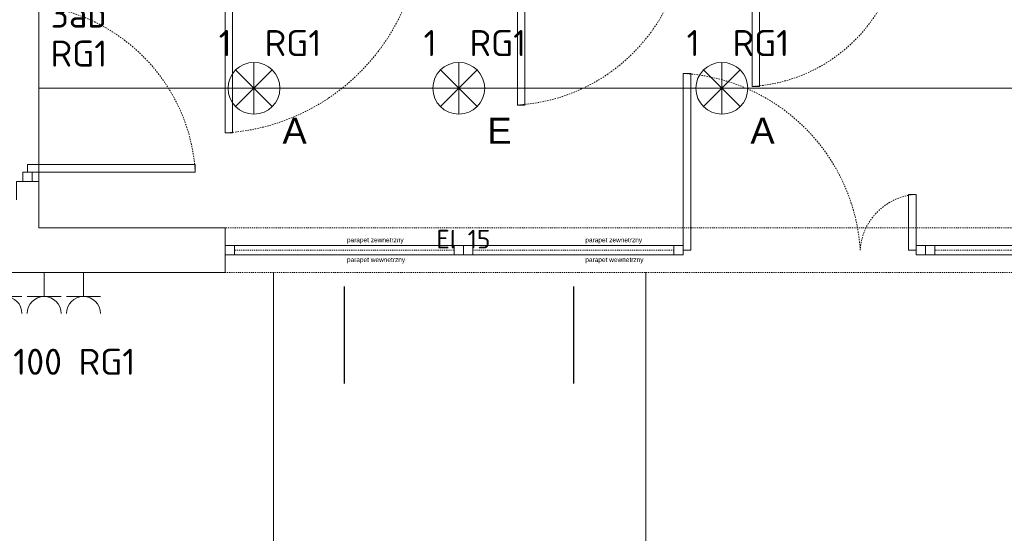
# Model space of a CAD drawing. Header units: millimetres. Extents: x -6697 to 21546, y -3389 to 18959.
# Tile 96 of 153: x 2732 to 3261, y 6220 to 6495. Entities that reach past the tile are written whole.
import ezdxf
from ezdxf.enums import TextEntityAlignment as Align

# ---------------------------------------------------------------- set-up
doc = ezdxf.new("R2010")
doc.units = ezdxf.units.MM
doc.linetypes.add('0.5_0.5', pattern=[1, 0.5, -0.5])
doc.linetypes.add('JIS_02_0.7', pattern=[1.35, 0.75, -0.6])
doc.layers.add('def', color=7, linetype='Continuous', plot=False)
doc.layers.add('pomocnicze', color=6, linetype='Continuous', plot=False)
doc.layers.add('gniazda', color=7, linetype='Continuous', lineweight=13, true_color=0x2775b9)
doc.layers.add('ppoz', color=7, linetype='Continuous', lineweight=35, true_color=0xdb0000)
for name, color, linetype, lineweight in [('oswietlenie opisy', 7, 'Continuous', 20), ('oswietlenie oprawy', 150, 'Continuous', 20), ('sciany_wew', 7, 'Continuous', 18), ('stolarka_mysz_drzwi', 7, 'Continuous', 5), ('stolarka_mysz_okna', 7, 'Continuous', 5)]:
    doc.layers.add(name, color=color, linetype=linetype, lineweight=lineweight)
doc.layers.add('pomocnicza', color=6, linetype='Continuous', lineweight=20, plot=False)
doc.styles.add('ISO', font='isocpeur.ttf')
doc.styles.get("Standard").update_dxf_attribs({"font": 'arial.ttf'})

# ---------------------------------------------------------------- blocks, each defined once
blk = doc.blocks.new('GNIAZDO 220')
at = {"layer": 'gniazda', "color": 152, "true_color": 0x2776bb}
for p, q in [((0, 0), (0, -12.83)), ((-9.1, -12.83), (9.1, -12.83))]:
    blk.add_line(p, q, dxfattribs=at)
blk.add_arc((0, -21.93), 9.1, 0, 180, dxfattribs=at)
blk = doc.blocks.new('*U199')
at = {"layer": 'gniazda'}
for p in [(-42.12, 0), (-21.06, 0), (0, 0)]:
    blk.add_blockref('GNIAZDO 220', p, dxfattribs=at)
at = {"color": 7, "style": 'ISO', "flags": 12}
blk.add_attdef('NR_OBWODU_GNIAZD', text='', height=14, dxfattribs=at).set_placement((-4.9, -47.89), align=Align.MIDDLE_CENTER)
blk = doc.blocks.new('*U157')
at = {"layer": 'stolarka_mysz_drzwi'}
for points in [[(9, 0), (9, 95), (5, 95), (5, 0)], [(0, -2.5), (5, -2.5), (5, 2.5), (0, 2.5)]]:
    blk.add_lwpolyline(points, close=True, dxfattribs=at)
at = {"layer": 'stolarka_mysz_drzwi', "linetype": 'JIS_02_0.7'}
blk.add_arc((-1.08, -6.08), 101.26, 3.4421, 86.5579, dxfattribs=at)
at = {"style": 'ISO', "flags": 9}
for tag, p in [('MATERIAL', (267.97, -34.59)), ('KOLOR_DRZWI', (268.38, -55.85)), ('WYPELNIENIE_DRZWI', (268.01, -77.63))]:
    blk.add_attdef(tag, p, '', height=14, dxfattribs=at)
blk = doc.blocks.new('*U314')
at = {"layer": 'stolarka_mysz_drzwi'}
for points in [[(-9, 0), (-9, 30), (-5, 30), (-5, 0)], [(0, -2.5), (-5, -2.5), (-5, 2.5), (0, 2.5)]]:
    blk.add_lwpolyline(points, close=True, dxfattribs=at)
at = {"layer": 'stolarka_mysz_drzwi', "linetype": 'JIS_02_0.7'}
blk.add_arc((-3.08, -1.92), 31.98, 93.4421, 176.5579, dxfattribs=at)
at = {"style": 'ISO', "flags": 9}
for tag, p in [('MATERIAL', (167.97, -34.59)), ('KOLOR_DRZWI', (168.38, -55.85)), ('WYPELNIENIE_DRZWI', (168.01, -77.63))]:
    blk.add_attdef(tag, p, '', height=14, dxfattribs=at)
blk = doc.blocks.new('*U150')
at = {"layer": 'stolarka_mysz_drzwi'}
for points in [[(-9, 0), (-9, 90), (-5, 90), (-5, 0)], [(-95, -2.5), (-100, -2.5), (-100, 2.5), (-95, 2.5)], [(0, -2.5), (-5, -2.5), (-5, 2.5), (0, 2.5)]]:
    blk.add_lwpolyline(points, close=True, dxfattribs=at)
at = {"layer": 'stolarka_mysz_drzwi', "linetype": 'JIS_02_0.7'}
blk.add_arc((0.76, -5.76), 95.93, 93.4421, 176.5579, dxfattribs=at)
at = {"style": 'ISO', "flags": 9}
for tag, p in [('MATERIAL', (167.97, -34.59)), ('KOLOR_DRZWI', (168.38, -55.85)), ('WYPELNIENIE_DRZWI', (168.01, -77.63))]:
    blk.add_attdef(tag, p, '', height=14, dxfattribs=at)
blk = doc.blocks.new('*U151')
at = {"layer": 'stolarka_mysz_drzwi'}
for points in [[(-9, 0), (-9, 105), (-5, 105), (-5, 0)], [(-110, -2.5), (-115, -2.5), (-115, 2.5), (-110, 2.5)], [(0, -2.5), (-5, -2.5), (-5, 2.5), (0, 2.5)]]:
    blk.add_lwpolyline(points, close=True, dxfattribs=at)
at = {"layer": 'stolarka_mysz_drzwi', "linetype": 'JIS_02_0.7'}
blk.add_arc((1.72, -6.72), 111.92, 93.4421, 176.5579, dxfattribs=at)
at = {"style": 'ISO', "flags": 9}
for tag, p in [('MATERIAL', (167.97, -34.59)), ('KOLOR_DRZWI', (168.38, -55.85)), ('WYPELNIENIE_DRZWI', (168.01, -77.63))]:
    blk.add_attdef(tag, p, '', height=14, dxfattribs=at)
blk = doc.blocks.new('*U152')
at = {"layer": 'stolarka_mysz_drzwi'}
for points in [[(-9, 0), (-9, 90), (-5, 90), (-5, 0)], [(-95, -2.5), (-100, -2.5), (-100, 2.5), (-95, 2.5)], [(0, -2.5), (-5, -2.5), (-5, 2.5), (0, 2.5)]]:
    blk.add_lwpolyline(points, close=True, dxfattribs=at)
at = {"layer": 'stolarka_mysz_drzwi', "linetype": 'JIS_02_0.7'}
blk.add_arc((0.76, -5.76), 95.93, 93.4421, 176.5579, dxfattribs=at)
at = {"style": 'ISO', "flags": 9}
for tag, p in [('MATERIAL', (167.97, -34.59)), ('KOLOR_DRZWI', (168.38, -55.85)), ('WYPELNIENIE_DRZWI', (168.01, -77.63))]:
    blk.add_attdef(tag, p, '', height=14, dxfattribs=at)
blk = doc.blocks.new('*U317')
at = {"layer": 'pomocnicze'}
blk.add_lwpolyline([(59, -19.5), (59, -71.5)], dxfattribs=at)
at = {"layer": 'stolarka_mysz_okna'}
for points in [[(0, -2.5), (5, -2.5), (5, 2.5), (0, 2.5)], [(113, -2.5), (118, -2.5), (118, 2.5), (113, 2.5)]]:
    blk.add_lwpolyline(points, close=True, dxfattribs=at)
at = {"layer": 'stolarka_mysz_okna', "linetype": 'JIS_02_0.7'}
for points in [[(0, 2.5), (118, 2.5)], [(0, -2.5), (118, -2.5)]]:
    blk.add_lwpolyline(points, dxfattribs=at)
at = {"layer": 'stolarka_mysz_okna'}
for points in [[(5, 2.5), (113, 2.5)], [(5, -2.5), (113, -2.5)]]:
    blk.add_lwpolyline(points, dxfattribs=at)
at = {"layer": 'stolarka_mysz_okna', "linetype": '0.5_0.5'}
blk.add_lwpolyline([(113, 0), (5, 0)], dxfattribs=at)
at = {"style": 'ISO', "flags": 9}
for tag, p in [('KLASA_ODPORNOSCI', (162.72, -22.48)), ('MATERIAL', (162.72, -49.59)), ('KOLOR_OKNA', (163.12, -72.43))]:
    blk.add_attdef(tag, p, '', height=14, dxfattribs=at)
at = {"layer": 'def', "color": 9, "true_color": 0xc7c8ca, "char_height": 2.5, "attachment_point": 1}
for s, insert in [('parapet zewnetrzny', (65.43, 6.79)), ('parapet wewnetrzny', (65.43, -3.83))]:
    blk.add_mtext_dynamic_manual_height_columns(s, width=37.1302, gutter_width=12.5, heights=[0], dxfattribs=dict(at, insert=insert))
blk = doc.blocks.new('*U160')
at = {"layer": 'pomocnicze'}
blk.add_lwpolyline([(64, -19.5), (64, -71.5)], dxfattribs=at)
at = {"layer": 'stolarka_mysz_okna'}
for points in [[(0, -2.5), (5, -2.5), (5, 2.5), (0, 2.5)], [(123, -2.5), (128, -2.5), (128, 2.5), (123, 2.5)]]:
    blk.add_lwpolyline(points, close=True, dxfattribs=at)
at = {"layer": 'stolarka_mysz_okna', "linetype": 'JIS_02_0.7'}
for points in [[(0, 2.5), (128, 2.5)], [(0, -2.5), (128, -2.5)]]:
    blk.add_lwpolyline(points, dxfattribs=at)
at = {"layer": 'stolarka_mysz_okna'}
for points in [[(5, 2.5), (123, 2.5)], [(5, -2.5), (123, -2.5)]]:
    blk.add_lwpolyline(points, dxfattribs=at)
at = {"layer": 'stolarka_mysz_okna', "linetype": '0.5_0.5'}
blk.add_lwpolyline([(123, 0), (5, 0)], dxfattribs=at)
at = {"style": 'ISO', "flags": 9}
for tag, p in [('KLASA_ODPORNOSCI', (162.72, -22.48)), ('MATERIAL', (162.72, -49.59)), ('KOLOR_OKNA', (163.12, -72.43))]:
    blk.add_attdef(tag, p, '', height=14, dxfattribs=at)
at = {"layer": 'def', "color": 9, "true_color": 0xc7c8ca, "char_height": 2.5, "attachment_point": 1}
for s, insert in [('parapet zewnetrzny', (65.43, 6.79)), ('parapet wewnetrzny', (65.43, -3.83))]:
    blk.add_mtext_dynamic_manual_height_columns(s, width=37.1302, gutter_width=12.5, heights=[0], dxfattribs=dict(at, insert=insert))
blk = doc.blocks.new('*U155')
at = {"layer": 'stolarka_mysz_drzwi'}
for points in [[(-9, 0), (-9, 80), (-5, 80), (-5, 0)], [(-85, -2.5), (-90, -2.5), (-90, 2.5), (-85, 2.5)], [(0, -2.5), (-5, -2.5), (-5, 2.5), (0, 2.5)]]:
    blk.add_lwpolyline(points, close=True, dxfattribs=at)
at = {"layer": 'stolarka_mysz_drzwi', "linetype": 'JIS_02_0.7'}
blk.add_arc((0.12, -5.12), 85.27, 93.4421, 176.5579, dxfattribs=at)
at = {"style": 'ISO', "flags": 9}
for tag, p in [('MATERIAL', (167.97, -34.59)), ('KOLOR_DRZWI', (168.38, -55.85)), ('WYPELNIENIE_DRZWI', (168.01, -77.63))]:
    blk.add_attdef(tag, p, '', height=14, dxfattribs=at)
blk = doc.blocks.new('parter')
at = {"layer": 'sciany_wew'}
for points in [[(318, 833), (318, 843), (306, 843), (306, 833)], [(318, 818), (318, 843)], [(318, 818), (418, 818)], [(318, 818), (418, 818), (418, 794)], [(225, 794), (418, 794)]]:
    blk.add_lwpolyline(points, dxfattribs=at)
at = {"layer": 'sciany_wew', "linetype": '0.5_0.5'}
for points in [[(912, 818), (418, 818)], [(418, 794), (912, 794)]]:
    blk.add_lwpolyline(points, dxfattribs=at)
at = {"layer": 'sciany_wew'}
for name, p, rotation in [('*U151', (413, 974), 180), ('*U152', (570, 974), 180), ('*U155', (696, 974), 180), ('*U150', (312, 843), 270)]:
    blk.add_blockref(name, p, dxfattribs=dict(at, rotation=rotation))
for name, p in [('*U157', (659, 806)), ('*U314', (794, 806)), ('*U160', (418, 806)), ('*U317', (546, 806)), ('*U317', (794, 806))]:
    blk.add_blockref(name, p, dxfattribs=at)
at = {"layer": 'ppoz', "insert": (546, 811.96), "char_height": 10, "width": 74.1851, "attachment_point": 5, "style": 'ISO'}
blk.add_mtext('EI 15', dxfattribs=at)
blk = doc.blocks.new('zarowa')
at = {"layer": 'oswietlenie oprawy', "color": 152, "true_color": 0x2776bb}
for p, q in [((-6.78, -6.78), (6.78, 6.78)), ((6.78, -6.78), (-6.78, 6.78))]:
    blk.add_line(p, q, dxfattribs=at)
blk.add_circle((0, 0), 9.58, dxfattribs=at)
blk = doc.blocks.new('*U230')
at = {"layer": 'pomocnicza'}
blk.add_lwpolyline([(0, 0), (0, 13.92), (0, -13.92), (0, 0), (13.92, 0), (-13.92, 0)], dxfattribs=at)
at = {"layer": 'oswietlenie oprawy', "xscale": 1.451999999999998, "yscale": 1.451999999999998, "zscale": 1.451999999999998, "rotation": 90}
blk.add_blockref('zarowa', (0, 0), dxfattribs=at)
at = {"style": 'ISO', "flags": 8}
blk.add_attdef('OBWOD_NR', text='', height=14, dxfattribs=at).set_placement((-11.89, 13.08), align=Align.BOTTOM_RIGHT)
at = {"layer": 'oswietlenie opisy', "color": 1, "true_color": 0xff0000, "insert": (15.31, -15.79), "char_height": 14, "width": 49.316, "attachment_point": 1}
blk.add_mtext('E', dxfattribs=at)
at = {"layer": 'oswietlenie opisy', "style": 'ISO', "flags": 8}
blk.add_attdef('ROZDZIELNIA_NR', text='', height=14, dxfattribs=at).set_placement((5.73, 13.08), align=Align.BOTTOM_LEFT)
blk = doc.blocks.new('*U235')
at = {"layer": 'pomocnicza'}
blk.add_lwpolyline([(0, 0), (0, 13.92), (0, -13.92), (0, 0), (13.92, 0), (-13.92, 0)], dxfattribs=at)
at = {"layer": 'oswietlenie oprawy', "xscale": 1.451999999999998, "yscale": 1.451999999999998, "zscale": 1.451999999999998, "rotation": 90}
blk.add_blockref('zarowa', (0, 0), dxfattribs=at)
at = {"style": 'ISO', "flags": 8}
blk.add_attdef('OBWOD_NR', text='', height=14, dxfattribs=at).set_placement((-11.89, 13.08), align=Align.BOTTOM_RIGHT)
at = {"layer": 'oswietlenie opisy', "color": 1, "true_color": 0xff0000, "insert": (15.31, -15.79), "char_height": 14, "width": 49.316, "attachment_point": 1}
blk.add_mtext('{\\C256;A}', dxfattribs=at)
at = {"layer": 'oswietlenie opisy', "style": 'ISO', "flags": 8}
blk.add_attdef('ROZDZIELNIA_NR', text='', height=14, dxfattribs=at).set_placement((5.73, 13.08), align=Align.BOTTOM_LEFT)
blk = doc.blocks.new('*U236')
at = {"layer": 'pomocnicza'}
blk.add_lwpolyline([(0, 0), (0, 13.92), (0, -13.92), (0, 0), (13.92, 0), (-13.92, 0)], dxfattribs=at)
at = {"layer": 'oswietlenie oprawy', "xscale": 1.451999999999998, "yscale": 1.451999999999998, "zscale": 1.451999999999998, "rotation": 90}
blk.add_blockref('zarowa', (0, 0), dxfattribs=at)
at = {"style": 'ISO', "flags": 8}
blk.add_attdef('OBWOD_NR', text='', height=14, dxfattribs=at).set_placement((-11.89, 13.08), align=Align.BOTTOM_RIGHT)
at = {"layer": 'oswietlenie opisy', "color": 1, "true_color": 0xff0000, "insert": (15.31, -15.79), "char_height": 14, "width": 49.316, "attachment_point": 1}
blk.add_mtext('{\\C256;A}', dxfattribs=at)
at = {"layer": 'oswietlenie opisy', "style": 'ISO', "flags": 8}
blk.add_attdef('ROZDZIELNIA_NR', text='', height=14, dxfattribs=at).set_placement((5.73, 13.08), align=Align.BOTTOM_LEFT)
blk = doc.blocks.new('WLACZNIK')
at = {"layer": 'oswietlenie oprawy', "color": 152, "ltscale": 3, "true_color": 0x2776bb}
for points in [[(-1.98, 8.77), (-4.71, 6.91)], [(-1.02, 6.83), (-3.5, 5.14)]]:
    blk.add_lwpolyline(points, dxfattribs=at)
blk.add_lwpolyline([(-1.03, 1.52), (-4.71, 6.91, 1.045323)], format="xyb", dxfattribs=at)
blk.add_circle((0, 0), 1.83, dxfattribs=at)
blk = doc.blocks.new('*U243')
at = {"layer": 'oswietlenie oprawy', "xscale": 2, "yscale": 2, "zscale": 2, "rotation": 270}
blk.add_blockref('WLACZNIK', (0, 0), dxfattribs=at)
at = {"style": 'ISO', "flags": 8}
for tag, p in [('OBWOD_NUMER', (-10.85, -20.24)), ('ROZDZIELNICA_NR', (-10.85, -41.16))]:
    blk.add_attdef(tag, text='', height=14, dxfattribs=at).set_placement(p, align=Align.MIDDLE_LEFT)

msp = doc.modelspace()

# ---------------------------------------------------------------- linework, layer by layer
at = {"layer": 'pomocnicza'}
for points in [[(2742.7, 6383.56), (2742.7, 6533.56), (2742.7, 6458.56), (3849.02, 6458.56)], [(2868.7, 5609.56), (2868.7, 6359.56)], [(3068.7, 5609.56), (3068.7, 6359.56)]]:
    msp.add_lwpolyline(points, dxfattribs=at)

# ---------------------------------------------------------------- block references
ref = msp.add_blockref('*U243', (2759.88, 6518.34))
ref.add_attrib('OBWOD_NUMER', '3ab', dxfattribs={"height": 14, "style": 'ISO'}).set_placement((2749.03, 6498.1), align=Align.MIDDLE_LEFT)
ref.add_attrib('ROZDZIELNICA_NR', 'RG1', dxfattribs={"height": 14, "style": 'ISO'}).set_placement((2749.03, 6477.18), align=Align.MIDDLE_LEFT)
ref = msp.add_blockref('*U235', (2858.22, 6458.56))
ref.add_attrib('ROZDZIELNIA_NR', 'RG1', dxfattribs={"layer": 'oswietlenie opisy', "height": 14, "style": 'ISO'}).set_placement((2863.95, 6471.64), align=Align.BOTTOM_LEFT)
ref.add_attrib('OBWOD_NR', '1', dxfattribs={"height": 14, "style": 'ISO'}).set_placement((2846.33, 6471.64), align=Align.BOTTOM_RIGHT)
ref = msp.add_blockref('*U230', (2968.19, 6458.56))
ref.add_attrib('ROZDZIELNIA_NR', 'RG1', dxfattribs={"layer": 'oswietlenie opisy', "height": 14, "style": 'ISO'}).set_placement((2973.92, 6471.64), align=Align.BOTTOM_LEFT)
ref.add_attrib('OBWOD_NR', '1', dxfattribs={"height": 14, "style": 'ISO'}).set_placement((2956.3, 6471.64), align=Align.BOTTOM_RIGHT)
ref = msp.add_blockref('*U236', (3109.43, 6458.56))
ref.add_attrib('ROZDZIELNIA_NR', 'RG1', dxfattribs={"layer": 'oswietlenie opisy', "height": 14, "style": 'ISO'}).set_placement((3115.16, 6471.64), align=Align.BOTTOM_LEFT)
ref.add_attrib('OBWOD_NR', '1', dxfattribs={"height": 14, "style": 'ISO'}).set_placement((3097.54, 6471.64), align=Align.BOTTOM_RIGHT)
at = {"layer": 'gniazda'}
ref = msp.add_blockref('*U199', (2766.66, 6359.56), dxfattribs=at)
ref.add_attrib('NR_OBWODU_GNIAZD', '100 RG1', dxfattribs={"layer": '0', "color": 7, "height": 14, "style": 'ISO'}).set_placement((2761.76, 6311.67), align=Align.MIDDLE_CENTER)
at = {"layer": 'sciany_wew'}
msp.add_blockref('parter', (2424.7, 5565.56), dxfattribs=at)

doc.saveas('drawing.dxf')
